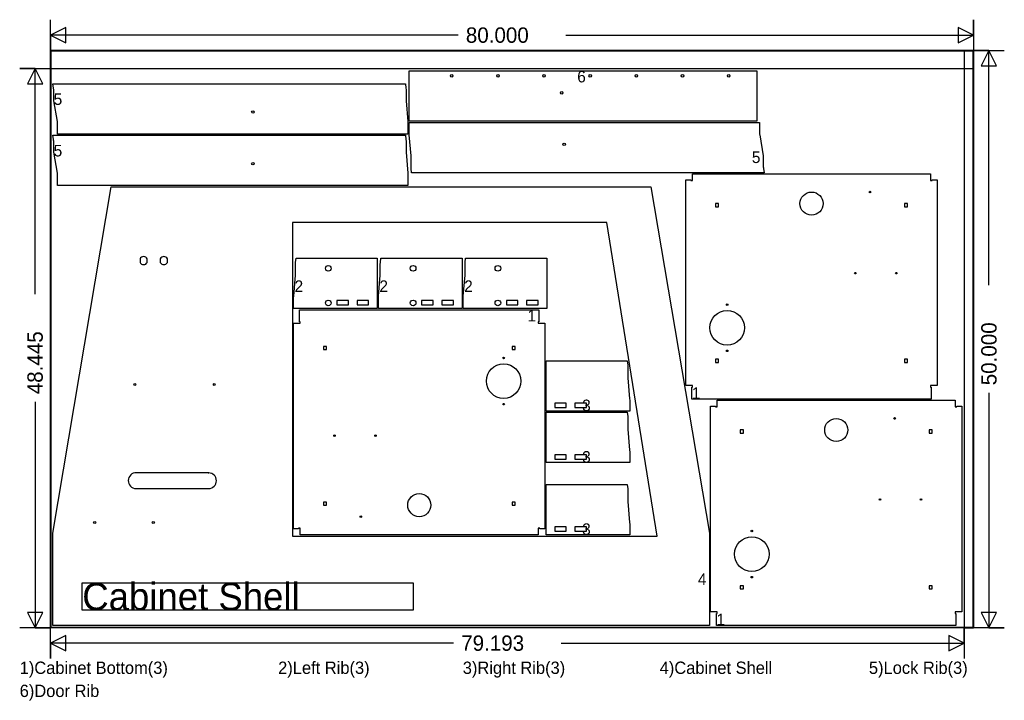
# Model space of a CAD drawing. Extents: x -2.7 to 82.7, y -6.3 to 52.7.
import ezdxf

# ---------------------------------------------------------------- set-up
doc = ezdxf.new("R2010")
doc.units = 0
for name, color, linetype in [('1', 1, 'CONTINUOUS'), ('251', 251, 'CONTINUOUS'), ('3', 3, 'CONTINUOUS'), ('4', 4, 'CONTINUOUS'), ('6', 6, 'CONTINUOUS')]:
    doc.layers.add(name, color=color, linetype=linetype)

msp = doc.modelspace()

# ---------------------------------------------------------------- linework, layer by layer
at = {"layer": '1', "color": 7}
for p, q in [((31.079, 48.237), (61.2303, 48.237)), ((31.079, 43.8754), (31.079, 48.237)), ((61.2303, 48.237), (61.2303, 43.8754)), ((0.2633, 46.7482), (0.2, 47.1232)), ((0.2, 47.1232), (30.7732, 47.1232)), ((30.7732, 47.1232), (30.8046, 46.7482)), ((0.2739, 46.6903), (0.2633, 46.7482)), ((0.2844, 46.6068), (0.2739, 46.6903)), ((0.2844, 45.7943), (0.2844, 46.6068)), ((30.8046, 46.7482), (30.8151, 46.6068)), ((30.8151, 46.6068), (30.8151, 45.653)), ((0.2844, 45.7389), (0.2844, 45.7943)), ((0.2844, 45.7001), (0.2844, 45.7389)), ((0.2949, 45.653), (0.2844, 45.7001)), ((0.6008, 43.8405), (0.2949, 45.653)), ((30.8151, 45.653), (30.9718, 43.8405)), ((0.6082, 43.771), (0.6008, 43.8405)), ((0.6113, 43.6991), (0.6082, 43.771)), ((0.6113, 42.7616), (0.6113, 43.6991)), ((30.9718, 43.8405), (30.9827, 43.6991)), ((30.9827, 43.6991), (30.9827, 42.7616)), ((61.2303, 43.8754), (31.079, 43.8754)), ((31.0827, 42.8379), (31.0827, 43.7754)), ((31.0827, 43.7754), (61.4541, 43.7754)), ((61.4541, 43.7754), (61.4541, 42.8379)), ((30.9827, 42.7616), (0.6113, 42.7616)), ((31.0936, 42.6965), (31.0827, 42.8379)), ((31.2503, 40.884), (31.0936, 42.6965)), ((61.4541, 42.8379), (61.4572, 42.766)), ((61.4572, 42.766), (61.4646, 42.6965)), ((61.4646, 42.6965), (61.7705, 40.884)), ((0.2633, 42.2866), (0.2, 42.6616)), ((0.2, 42.6616), (30.7732, 42.6616)), ((0.2739, 42.2287), (0.2633, 42.2866)), ((0.2844, 42.1452), (0.2739, 42.2287)), ((0.2844, 41.3327), (0.2844, 42.1452)), ((30.7732, 42.6616), (30.8046, 42.2866)), ((30.8046, 42.2866), (30.8151, 42.1452)), ((30.8151, 42.1452), (30.8151, 41.1914)), ((0.2844, 41.2773), (0.2844, 41.3327)), ((0.2844, 41.2385), (0.2844, 41.2773)), ((0.2949, 41.1914), (0.2844, 41.2385)), ((0.6008, 39.3789), (0.2949, 41.1914)), ((30.8151, 41.1914), (30.9718, 39.3789)), ((31.2503, 39.9302), (31.2503, 40.884)), ((61.7705, 40.884), (61.781, 40.8369)), ((61.781, 40.8369), (61.781, 40.7981)), ((61.781, 40.7981), (61.781, 40.7427)), ((61.781, 40.7427), (61.781, 39.9302)), ((0.6082, 39.3094), (0.6008, 39.3789)), ((0.6113, 39.2375), (0.6082, 39.3094)), ((30.9718, 39.3789), (30.9827, 39.2375)), ((31.2608, 39.7888), (31.2503, 39.9302)), ((31.2922, 39.4138), (31.2608, 39.7888)), ((61.8654, 39.4138), (31.2922, 39.4138)), ((55.646, 38.7349), (55.646, 39.3138)), ((55.646, 39.3138), (76.271, 39.3138)), ((61.781, 39.9302), (61.7915, 39.8467)), ((61.7915, 39.8467), (61.8021, 39.7888)), ((61.8021, 39.7888), (61.8654, 39.4138)), ((76.271, 39.3138), (76.271, 38.7349)), ((0.6113, 38.3), (0.6113, 39.2375)), ((30.9827, 39.2375), (30.9827, 38.3)), ((55.0671, 20.9849), (55.0671, 38.7974)), ((55.0671, 38.7974), (55.5046, 38.7974)), ((55.5046, 38.7974), (55.5046, 38.7349)), ((55.5046, 38.7349), (55.646, 38.7349)), ((76.271, 38.7349), (76.4124, 38.7349)), ((76.4124, 38.7349), (76.4124, 38.7974)), ((76.4124, 38.7974), (76.8499, 38.7974)), ((76.8499, 38.7974), (76.8499, 20.9849)), ((0.2, 8.2), (5.2625, 38.2)), ((30.9827, 38.3), (0.6113, 38.3)), ((5.2625, 38.2), (52.0452, 38.2)), ((52.0452, 38.2), (57.1077, 8.2)), ((57.911, 36.7349), (57.646, 36.7349)), ((57.646, 36.7349), (57.646, 36.4699)), ((57.911, 36.4699), (57.911, 36.7349)), ((74.271, 36.7349), (74.006, 36.7349)), ((74.006, 36.7349), (74.006, 36.4699)), ((74.271, 36.4699), (74.271, 36.7349)), ((57.646, 36.4699), (57.911, 36.4699)), ((74.006, 36.4699), (74.271, 36.4699)), ((7.76, 31.9526), (7.76, 31.6474)), ((8.39, 31.6474), (8.39, 31.9526)), ((9.51, 31.9526), (9.51, 31.6474)), ((10.14, 31.6474), (10.14, 31.9526)), ((21.2397, 31.4909), (21.2501, 31.6321)), ((21.2501, 31.6321), (21.2816, 32.0071)), ((21.2816, 32.0071), (28.3221, 32.0071)), ((28.3221, 32.0071), (28.3221, 27.6455)), ((28.5866, 31.4909), (28.597, 31.6321)), ((28.597, 31.6321), (28.6285, 32.0071)), ((28.6285, 32.0071), (35.669, 32.0071)), ((35.669, 32.0071), (35.669, 27.6455)), ((35.9335, 31.4909), (35.9439, 31.6322)), ((35.9439, 31.6322), (35.9754, 32.0072)), ((35.9754, 32.0072), (43.0159, 32.0072)), ((43.0159, 32.0072), (43.0159, 27.6456)), ((21.2397, 30.537), (21.2397, 31.4909)), ((28.5866, 30.537), (28.5866, 31.4909)), ((35.9335, 30.537), (35.9335, 31.4909)), ((21.0829, 28.7244), (21.2397, 30.537)), ((28.4298, 28.7244), (28.5866, 30.537)), ((35.7767, 28.7245), (35.9335, 30.537)), ((21.0721, 28.583), (21.0829, 28.7244)), ((21.0721, 27.6455), (21.0721, 28.583)), ((25.8221, 28.333), (24.8221, 28.333)), ((24.8221, 28.333), (24.8221, 27.958)), ((25.8221, 27.958), (25.8221, 28.333)), ((27.5721, 28.333), (26.5721, 28.333)), ((26.5721, 28.333), (26.5721, 27.958)), ((27.5721, 27.958), (27.5721, 28.333)), ((28.419, 28.583), (28.4298, 28.7244)), ((28.419, 27.6455), (28.419, 28.583)), ((33.169, 28.333), (32.169, 28.333)), ((32.169, 28.333), (32.169, 27.958)), ((33.169, 27.958), (33.169, 28.333)), ((34.919, 28.333), (33.919, 28.333)), ((33.919, 28.333), (33.919, 27.958)), ((34.919, 27.958), (34.919, 28.333)), ((35.7659, 28.5831), (35.7767, 28.7245)), ((35.7659, 27.6456), (35.7659, 28.5831)), ((40.5159, 28.3331), (39.5159, 28.3331)), ((39.5159, 28.3331), (39.5159, 27.9581)), ((40.5159, 27.9581), (40.5159, 28.3331)), ((42.2659, 28.3331), (41.2659, 28.3331)), ((41.2659, 28.3331), (41.2659, 27.9581)), ((42.2659, 27.9581), (42.2659, 28.3331)), ((28.3221, 27.6455), (21.0721, 27.6455)), ((21.5885, 26.5089), (21.5885, 27.5455)), ((21.5885, 27.5455), (42.3385, 27.5455)), ((24.8221, 27.958), (25.8221, 27.958)), ((26.5721, 27.958), (27.5721, 27.958)), ((35.669, 27.6455), (28.419, 27.6455)), ((32.169, 27.958), (33.169, 27.958)), ((33.919, 27.958), (34.919, 27.958)), ((43.0159, 27.6456), (35.7659, 27.6456)), ((39.5159, 27.9581), (40.5159, 27.9581)), ((41.2659, 27.9581), (42.2659, 27.9581)), ((42.3385, 27.5455), (42.3385, 26.5089)), ((21.651, 26.5089), (21.5885, 26.5089)), ((21.651, 26.3675), (21.651, 26.5089)), ((42.3385, 26.5089), (42.276, 26.5089)), ((42.276, 26.5089), (42.276, 26.3675)), ((21.0721, 8.555), (21.0721, 26.3675)), ((21.0721, 26.3675), (21.651, 26.3675)), ((42.276, 26.3675), (42.8549, 26.3675)), ((42.8549, 26.3675), (42.8549, 8.555)), ((23.916, 24.3675), (23.651, 24.3675)), ((23.651, 24.3675), (23.651, 24.1026)), ((23.651, 24.1026), (23.916, 24.1026)), ((23.916, 24.1026), (23.916, 24.3675)), ((40.276, 24.3675), (40.011, 24.3675)), ((40.011, 24.3675), (40.011, 24.1026)), ((40.011, 24.1026), (40.276, 24.1026)), ((40.276, 24.1026), (40.276, 24.3675)), ((42.9549, 18.76), (42.9549, 23.1216)), ((42.9549, 23.1216), (49.9954, 23.1216)), ((49.9954, 23.1216), (50.0269, 22.7466)), ((57.911, 23.2499), (57.646, 23.2499)), ((57.646, 23.2499), (57.646, 22.9849)), ((57.911, 22.9849), (57.911, 23.2499)), ((74.271, 23.2499), (74.006, 23.2499)), ((74.006, 23.2499), (74.006, 22.9849)), ((74.271, 22.9849), (74.271, 23.2499)), ((50.0269, 22.7466), (50.0373, 22.6052)), ((50.0373, 22.6052), (50.0373, 21.6514)), ((57.646, 22.9849), (57.911, 22.9849)), ((74.006, 22.9849), (74.271, 22.9849)), ((50.0373, 21.6514), (50.1941, 19.8389)), ((55.646, 20.9849), (55.0671, 20.9849)), ((55.5835, 19.8069), (55.5835, 20.8435)), ((55.5835, 20.8435), (55.646, 20.8435)), ((55.646, 20.8435), (55.646, 20.9849)), ((76.8499, 20.9849), (76.271, 20.9849)), ((76.271, 20.9849), (76.271, 20.8435)), ((76.271, 20.8435), (76.3335, 20.8435)), ((76.3335, 20.8435), (76.3335, 19.8069)), ((50.1941, 19.8389), (50.2049, 19.6975)), ((50.2049, 19.6975), (50.2049, 18.76)), ((76.3335, 19.8069), (55.5835, 19.8069)), ((57.7866, 19.128), (57.7866, 19.7069)), ((57.7866, 19.7069), (78.4116, 19.7069)), ((78.4116, 19.7069), (78.4116, 19.128)), ((44.7049, 19.4475), (43.7049, 19.4475)), ((43.7049, 19.4475), (43.7049, 19.0725)), ((43.7049, 19.0725), (44.7049, 19.0725)), ((44.7049, 19.0725), (44.7049, 19.4475)), ((46.4549, 19.4475), (45.4549, 19.4475)), ((45.4549, 19.4475), (45.4549, 19.0725)), ((45.4549, 19.0725), (46.4549, 19.0725)), ((46.4549, 19.0725), (46.4549, 19.4475)), ((57.2077, 1.378), (57.2077, 19.1905)), ((57.2077, 19.1905), (57.6452, 19.1905)), ((57.6452, 19.1905), (57.6452, 19.128)), ((57.6452, 19.128), (57.7866, 19.128)), ((78.4116, 19.128), (78.553, 19.128)), ((78.553, 19.128), (78.553, 19.1905)), ((78.553, 19.1905), (78.9905, 19.1905)), ((78.9905, 19.1905), (78.9905, 1.378)), ((50.2049, 18.76), (42.9549, 18.76)), ((42.9549, 14.2984), (42.9549, 18.66)), ((42.9549, 18.66), (49.9954, 18.66)), ((49.9954, 18.66), (50.0269, 18.285)), ((50.0269, 18.285), (50.0373, 18.1436)), ((50.0373, 18.1436), (50.0373, 17.1898)), ((50.0373, 17.1898), (50.1941, 15.3773)), ((60.0516, 17.128), (59.7866, 17.128)), ((59.7866, 17.128), (59.7866, 16.863)), ((60.0516, 16.863), (60.0516, 17.128)), ((76.4116, 17.128), (76.1466, 17.128)), ((76.1466, 17.128), (76.1466, 16.863)), ((76.4116, 16.863), (76.4116, 17.128)), ((59.7866, 16.863), (60.0516, 16.863)), ((76.1466, 16.863), (76.4116, 16.863)), ((50.1941, 15.3773), (50.2049, 15.2359)), ((44.7049, 14.9859), (43.7049, 14.9859)), ((43.7049, 14.9859), (43.7049, 14.6109)), ((43.7049, 14.6109), (44.7049, 14.6109)), ((44.7049, 14.6109), (44.7049, 14.9859)), ((46.4549, 14.9859), (45.4549, 14.9859)), ((45.4549, 14.9859), (45.4549, 14.6109)), ((45.4549, 14.6109), (46.4549, 14.6109)), ((46.4549, 14.6109), (46.4549, 14.9859)), ((50.2049, 15.2359), (50.2049, 14.2984)), ((50.2049, 14.2984), (42.9549, 14.2984)), ((42.9549, 8.0387), (42.9549, 12.4003)), ((42.9549, 12.4003), (49.9954, 12.4003)), ((49.9954, 12.4003), (50.0269, 12.0253)), ((50.0269, 12.0253), (50.0373, 11.8839)), ((50.0373, 11.8839), (50.0373, 10.9301)), ((23.916, 10.8825), (23.651, 10.8825)), ((23.651, 10.8825), (23.651, 10.6175)), ((23.651, 10.6175), (23.916, 10.6175)), ((23.916, 10.6175), (23.916, 10.8825)), ((40.276, 10.8825), (40.011, 10.8825)), ((40.011, 10.8825), (40.011, 10.6175)), ((40.011, 10.6175), (40.276, 10.6175)), ((40.276, 10.6175), (40.276, 10.8825)), ((50.0373, 10.9301), (50.1941, 9.1176)), ((21.5096, 8.555), (21.0721, 8.555)), ((21.651, 8.6175), (21.5096, 8.6175)), ((21.5096, 8.6175), (21.5096, 8.555)), ((21.651, 8.0386), (21.651, 8.6175)), ((42.4174, 8.6175), (42.276, 8.6175)), ((42.276, 8.6175), (42.276, 8.0386)), ((42.4174, 8.555), (42.4174, 8.6175)), ((42.8549, 8.555), (42.4174, 8.555)), ((44.7049, 8.7262), (43.7049, 8.7262)), ((43.7049, 8.7262), (43.7049, 8.3512)), ((44.7049, 8.3512), (44.7049, 8.7262)), ((46.4549, 8.7262), (45.4549, 8.7262)), ((45.4549, 8.7262), (45.4549, 8.3512)), ((46.4549, 8.3512), (46.4549, 8.7262)), ((50.1941, 9.1176), (50.2049, 8.9762)), ((50.2049, 8.9762), (50.2049, 8.0387)), ((0.2, 0.2), (0.2, 8.2)), ((42.276, 8.0386), (21.651, 8.0386)), ((50.2049, 8.0387), (42.9549, 8.0387)), ((43.7049, 8.3512), (44.7049, 8.3512)), ((45.4549, 8.3512), (46.4549, 8.3512)), ((57.1077, 8.2), (57.1077, 0.2)), ((60.0516, 3.643), (59.7866, 3.643)), ((59.7866, 3.643), (59.7866, 3.378)), ((60.0516, 3.378), (60.0516, 3.643)), ((76.4116, 3.643), (76.1466, 3.643)), ((76.1466, 3.643), (76.1466, 3.378)), ((76.4116, 3.378), (76.4116, 3.643)), ((59.7866, 3.378), (60.0516, 3.378)), ((76.1466, 3.378), (76.4116, 3.378)), ((57.7866, 1.378), (57.2077, 1.378)), ((57.7241, 0.2), (57.7241, 1.2366)), ((57.7241, 1.2366), (57.7866, 1.2366)), ((57.7866, 1.2366), (57.7866, 1.378)), ((78.9905, 1.378), (78.4116, 1.378)), ((78.4116, 1.378), (78.4116, 1.2366)), ((78.4116, 1.2366), (78.4741, 1.2366)), ((78.4741, 1.2366), (78.4741, 0.2)), ((57.1077, 0.2), (0.2, 0.2)), ((78.4741, 0.2), (57.7241, 0.2))]:
    msp.add_line(p, q, dxfattribs=at)
at = {"layer": '1', "color": 80}
for p, q in [((48.231, 35.1122), (20.9721, 35.1122)), ((20.9721, 35.1122), (20.9721, 7.9387)), ((52.5765, 7.9387), (48.231, 35.1122)), ((20.9721, 7.9387), (52.5765, 7.9387))]:
    msp.add_line(p, q, dxfattribs=at)
at = {"layer": '1', "color": 7}
for centre, radius in [((34.7781, 47.8072), 0.1065), ((38.7781, 47.8072), 0.1065), ((42.7781, 47.8072), 0.1065), ((46.7781, 47.8072), 0.1065), ((50.7781, 47.8072), 0.1065), ((54.7781, 47.8072), 0.1065), ((58.7781, 47.8072), 0.1065), ((44.3087, 46.3331), 0.1065), ((17.5435, 44.6656), 0.1065), ((44.5219, 41.8714), 0.1065), ((17.5435, 40.204), 0.1065), ((65.9585, 36.7349), 1), ((71.021, 37.7349), 0.0685), ((24.0808, 31.1314), 0.2467), ((31.4277, 31.1314), 0.2467), ((38.7746, 31.1314), 0.2467), ((69.7527, 30.7153), 0.0685), ((73.3056, 30.7149), 0.0685), ((24.0808, 28.1301), 0.2467), ((31.4277, 28.1301), 0.2467), ((38.7746, 28.1301), 0.2467), ((58.646, 25.9849), 1.5), ((58.646, 27.9849), 0.0685), ((58.646, 23.9849), 0.0685), ((39.276, 23.3675), 0.0685), ((39.276, 21.3675), 1.5), ((7.3144, 21.075), 0.0815), ((14.2, 21.075), 0.0815), ((39.276, 19.3675), 0.0685), ((68.0991, 17.128), 1), ((73.1616, 18.128), 0.0685), ((24.6164, 16.6375), 0.0685), ((28.1693, 16.6371), 0.0685), ((31.9635, 10.6175), 1), ((71.8933, 11.1084), 0.0685), ((75.4462, 11.108), 0.0685), ((26.901, 9.6175), 0.0685), ((3.8322, 9.1144), 0.0938), ((8.9103, 9.1144), 0.0938), ((60.7866, 6.378), 1.5), ((60.7866, 8.378), 0.0685), ((60.7866, 4.378), 0.0685)]:
    msp.add_circle(centre, radius, dxfattribs=at)
for centre, start, end in [((8.075, 31.8), 25.842, 154.158), ((8.075, 31.8), 205.842, 334.158), ((9.825, 31.8), 25.8419, 154.1582), ((9.825, 31.8), 205.8418, 334.1581)]:
    msp.add_arc(centre, 0.35, start, end, dxfattribs=at)
at = {"layer": '251', "color": 11}
for p, q in [((0, 50), (0, 48.4449)), ((80, 50), (0, 50)), ((80, 50), (79.1929, 50)), ((79.1929, 50), (79.1929, 0)), ((80, 0), (80, 50)), ((80, 48.4449), (80, 50)), ((0, 48.4449), (80, 48.4449)), ((79.1929, 0), (80, 0))]:
    msp.add_line(p, q, dxfattribs=at)
at = {"layer": '251', "color": 9}
for p, q in [((0, 0), (0, 50)), ((0, 50), (80, 50)), ((80, 50), (80, 0)), ((80, 0), (0, 0))]:
    msp.add_line(p, q, dxfattribs=at)
at = {"layer": '251', "color": 14}
for p, q in [((0, 49.9803), (80, 49.9803)), ((80, 49.9803), (0, 49.9803)), ((0.0197, 0), (0.0197, 50)), ((0.0197, 50), (0.0197, 0)), ((79.9803, 0), (79.9803, 50)), ((79.9803, 50), (79.9803, 0)), ((0, 0.0197), (80, 0.0197)), ((80, 0.0197), (0, 0.0197))]:
    msp.add_line(p, q, dxfattribs=at)
at = {"layer": '251', "color": 12}
for points in [[(35.3333, 51.3333), (0, 51.3333), (1.3333, 50.6667), (1.3333, 52), (0, 51.3333), (0, 50), (0, 52.6667)], [(44.6667, 51.3333), (80, 51.3333), (78.6667, 52), (78.6667, 50.6667), (80, 51.3333), (80, 52.6667), (80, 50)], [(81.3333, 29.6667), (81.3333, 50), (80.6667, 48.6667), (82, 48.6667), (81.3333, 50), (80, 50), (82.6667, 50)], [(-1.3333, 28.8891), (-1.3333, 48.4449), (-2, 47.1115), (-0.6667, 47.1115), (-1.3333, 48.4449), (-2.6667, 48.4449), (0, 48.4449)], [(81.3333, 20.3333), (81.3333, 0), (82, 1.3333), (80.6667, 1.3333), (81.3333, 0), (82.6667, 0), (80, 0)], [(-1.3333, 19.5558), (-1.3333, 0), (-0.6667, 1.3333), (-2, 1.3333), (-1.3333, 0), (0, 0), (-2.6667, 0)], [(34.9298, -1.3333), (0, -1.3333), (1.3333, -2), (1.3333, -0.6667), (0, -1.3333), (0, -2.6667), (0, 0)], [(44.2631, -1.3333), (79.1929, -1.3333), (77.8596, -0.6667), (77.8596, -2), (79.1929, -1.3333), (79.1929, 0), (79.1929, -2.6667)]]:
    msp.add_lwpolyline(points, dxfattribs=at)
at = {"layer": '4', "color": 4}
msp.add_line((13.7072, 13.4149), (7.3144, 13.4149), dxfattribs=at)
msp.add_lwpolyline([(7.543, 12.0589), (13.7072, 12.0589, 1), (13.7072, 13.4149)], format="xyb", dxfattribs=at)
msp.add_arc((7.4287, 12.7369), 0.6876, 99.5675, 279.5674, dxfattribs=at)
msp.add_point((13.7072, 13.4149), dxfattribs=at)
at = {"layer": '6', "color": 32}
msp.add_lwpolyline([(2.7572, 3.886), (31.4488, 3.886), (31.4488, 1.5171), (2.7572, 1.5171)], close=True, dxfattribs=at)

# ---------------------------------------------------------------- texts
at = {"layer": '251', "color": 12}
for s, p in [('80.000', (36, 50.6667)), ('79.193', (35.5965, -2))]:
    msp.add_text(s, height=1.3333, dxfattribs=at).set_placement(p)
at = {"layer": '251', "color": 13}
for s, height, p in [('6', 1, (45.6546, 47.237)), ('5', 1, (0.2777, 45.2854)), ('5', 1, (0.2777, 40.8238)), ('5', 1, (60.7877, 40.2516)), ('2', 1, (21.1594, 29.0876)), ('2', 1, (28.5063, 29.0876)), ('2', 1, (35.8532, 29.0876)), ('1', 1, (41.3385, 26.5272)), ('1', 1, (55.5835, 19.8252)), ('3', 1, (46.0799, 18.76)), ('3', 1, (46.0799, 14.2984)), ('3', 1, (46.0799, 8.0387)), ('4', 1, (56.1077, 3.7)), ('1', 1, (57.7241, 0.2183)), ('1)Cabinet Bottom(3)', 1.0667, (-2.6667, -4)), ('2)Left Rib(3)', 1.0667, (19.7333, -4)), ('3)Right Rib(3)', 1.0667, (35.7333, -4)), ('4)Cabinet Shell', 1.0667, (52.8, -4)), ('5)Lock Rib(3)', 1.0667, (70.9333, -4)), ('6)Door Rib', 1.0667, (-2.6667, -6))]:
    msp.add_text(s, height=height, dxfattribs=at).set_placement(p)
at = {"layer": '251', "color": 12}
for s, p in [('50.000', (82, 21)), ('48.445', (-0.6667, 20.2224))]:
    msp.add_text(s, height=1.3333, rotation=90, dxfattribs=at).set_placement(p)
at = {"layer": '3', "color": 32}
msp.add_text('Cabinet Shell', height=2.3688, rotation=360, dxfattribs=at).set_placement((2.7572, 1.5171))

doc.saveas('drawing.dxf')
